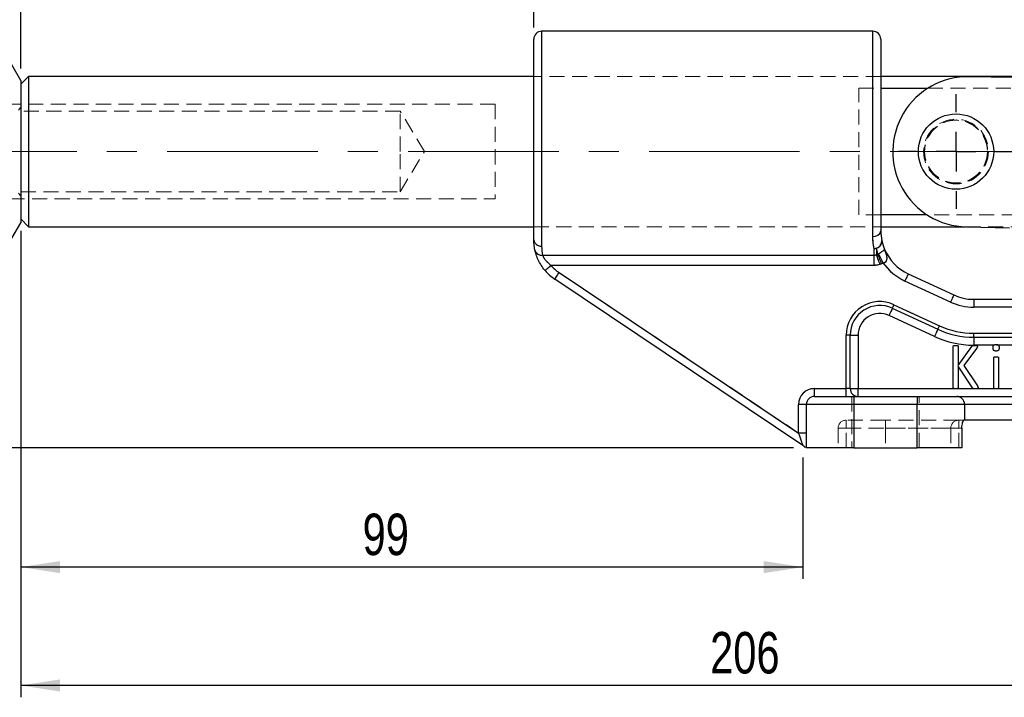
# Model space of a CAD drawing. Header units: millimetres. Extents: x 37 to 401, y 8 to 280.
# Tile 21 of 36: x 86 to 169, y 178 to 235. Entities that reach past the tile are written whole.
import ezdxf

# ---------------------------------------------------------------- set-up
doc = ezdxf.new("R2010")
doc.units = ezdxf.units.MM
doc.linetypes.add('CENTERX2', pattern=[20.32, 12.7, -2.54, 2.54, -2.54])
doc.linetypes.add('HIDDEN', pattern=[1.905, 1.27, -0.635])
doc.layers.add('FORMATO', color=179, linetype='Continuous')
doc.styles.add('SLDTEXTSTYLE0', font='TXT', dxfattribs={"width": 0.75})
doc.dimstyles.new('SLDDIMSTYLE0', dxfattribs={"dimtxt": 3.5, "dimasz": 3.302, "dimexe": 0, "dimexo": 0.0625, "dimgap": 0.875, "dimtad": 1, "dimdec": 0, "dimlfac": 1.5, "dimrnd": 1e-09, "dimzin": 12, "dimdsep": 46, "dimtxsty": 'SLDTEXTSTYLE0', "dimsah": 1, "dimcen": 0.09, "dimadec": 0, "dimazin": 3, "dimtfac": 1, "dimtofl": 0, "dimtmove": 0, "dimatfit": 3, "dimfxl": 0, "dimfrac": 2, "dimtolj": 1, "dimtzin": 12, "dimarcsym": 0})
doc.dimstyles.new('SLDDIMSTYLE1', dxfattribs={"dimtxt": 3.5, "dimasz": 3.302, "dimexe": 0, "dimexo": 0.0625, "dimgap": 0.875, "dimtad": 1, "dimdec": 0, "dimlfac": 1.5, "dimrnd": 1e-09, "dimzin": 12, "dimdsep": 46, "dimtxsty": 'SLDTEXTSTYLE0', "dimsah": 1, "dimcen": 0.09, "dimadec": 0, "dimazin": 3, "dimtfac": 1, "dimtdec": 0, "dimtofl": 0, "dimtmove": 0, "dimatfit": 3, "dimfxl": 0, "dimfrac": 2, "dimtolj": 1, "dimtzin": 12, "dimarcsym": 0})

# ---------------------------------------------------------------- blocks, each defined once
blk = doc.blocks.new('_D')
at = {"layer": 'FORMATO'}
for p, q in [((86.031, 217.251), (86.031, 177.882)), ((223.089, 214.162), (223.089, 177.882)), ((223.089, 178.882), (86.031, 178.882))]:
    blk.add_line(p, q, dxfattribs=at)
for points in [[(86.031, 178.882), (89.333, 178.374), (89.333, 179.39)], [(223.089, 178.882), (219.787, 179.39), (219.787, 178.374)]]:
    blk.add_solid(points, dxfattribs=at)
at = {"layer": 'FORMATO', "insert": (144.162, 183.394), "char_height": 3.5, "attachment_point": 1, "style": 'SLDTEXTSTYLE0'}
blk.add_mtext('206', dxfattribs=at)
blk = doc.blocks.new('_D_1')
at = {"layer": 'FORMATO'}
for p, q in [((86.031, 217.251), (86.031, 187.871)), ((151.993, 198.132), (151.993, 187.871)), ((151.993, 188.871), (86.031, 188.871))]:
    blk.add_line(p, q, dxfattribs=at)
for points in [[(86.031, 188.871), (89.333, 188.363), (89.333, 189.379)], [(151.993, 188.871), (148.691, 189.379), (148.691, 188.363)]]:
    blk.add_solid(points, dxfattribs=at)
at = {"layer": 'FORMATO', "insert": (114.856, 193.382), "char_height": 3.5, "attachment_point": 1, "style": 'SLDTEXTSTYLE0'}
blk.add_mtext('99', dxfattribs=at)
blk = doc.blocks.new('_D_2')
at = {"layer": 'FORMATO'}
for p, q in [((83.698, 223.934), (56.698, 223.934)), ((57.698, 223.934), (57.698, 198.934)), ((151.186, 198.934), (56.698, 198.934))]:
    blk.add_line(p, q, dxfattribs=at)
for points in [[(57.698, 223.934), (57.19, 220.632), (58.206, 220.632)], [(57.698, 198.934), (58.206, 202.236), (57.19, 202.236)]]:
    blk.add_solid(points, dxfattribs=at)
at = {"layer": 'FORMATO', "insert": (53.186, 209.504), "char_height": 3.5, "attachment_point": 1, "rotation": 90, "style": 'SLDTEXTSTYLE0'}
blk.add_mtext('38', dxfattribs=at)
blk = doc.blocks.new('_D_3')
at = {"layer": 'FORMATO'}
for p, q in [((86.031, 230.934), (86.031, 240.241)), ((129.289, 234.418), (129.289, 240.241)), ((129.289, 239.241), (86.031, 239.241))]:
    blk.add_line(p, q, dxfattribs=at)
for points in [[(86.031, 239.241), (89.333, 238.733), (89.333, 239.749)], [(129.289, 239.241), (125.987, 239.749), (125.987, 238.733)]]:
    blk.add_solid(points, dxfattribs=at)
at = {"layer": 'FORMATO', "insert": (104.883, 243.753), "char_height": 3.5, "attachment_point": 1, "style": 'SLDTEXTSTYLE0'}
blk.add_mtext('65', dxfattribs=at)
blk = doc.blocks.new('_D_4')
at = {"layer": 'FORMATO'}
for p, q in [((124.531, 275.992), (235.468, 275.992)), ((234.468, 198.934), (234.468, 275.992)), ((208.296, 198.934), (235.468, 198.934))]:
    blk.add_line(p, q, dxfattribs=at)
for points in [[(234.468, 275.992), (233.96, 272.69), (234.976, 272.69)], [(234.468, 198.934), (234.976, 202.236), (233.96, 202.236)]]:
    blk.add_solid(points, dxfattribs=at)
at = {"layer": 'FORMATO', "insert": (229.957, 229.943), "char_height": 3.5, "attachment_point": 1, "rotation": 90, "style": 'SLDTEXTSTYLE0'}
blk.add_mtext('116', dxfattribs=at)
blk = doc.blocks.new('SW_CENTERMARKSYMBOL_0')
at = {"layer": 'FORMATO', "color": 0}
for p, q in [((0, 3.333), (0, 4.842)), ((0, 0), (0, 1.667)), ((-3.333, 0), (-4.842, 0)), ((0, 0), (-1.667, 0)), ((0, 0), (0, -1.667)), ((0, 0), (1.667, 0)), ((3.333, 0), (4.842, 0)), ((0, -3.333), (0, -4.842))]:
    blk.add_line(p, q, dxfattribs=at)

msp = doc.modelspace()

# ---------------------------------------------------------------- linework, layer by layer
at = {"color": 7, "linetype": 'Continuous', "lineweight": 25}
for p, q in [((129.28868, 216.48856), (129.28868, 233.41752)), ((157.88868, 234.08419), (129.95535, 234.08419)), ((158.55535, 233.41752), (158.55535, 217.2456)), ((86.03085, 229.9344), (85.27273, 231.24751)), ((86.69752, 230.2844), (86.03085, 229.61774)), ((129.28868, 230.2844), (86.69752, 230.2844)), ((86.69752, 230.2844), (86.69752, 223.9344)), ((170.03085, 230.2844), (158.55535, 230.2844)), ((169.65372, 230.1761), (166.02094, 230.24701)), ((86.03085, 229.9344), (86.03085, 223.9344)), ((158.55535, 229.27619), (162.52576, 229.27619)), ((86.03085, 223.9344), (86.03085, 217.9344)), ((86.69752, 223.9344), (86.69752, 217.5844)), ((162.46447, 218.59261), (158.55535, 218.59261)), ((85.27273, 216.6213), (86.03085, 217.9344)), ((86.03085, 218.25107), (86.69752, 217.5844)), ((86.69752, 217.5844), (129.28868, 217.5844)), ((158.55535, 217.5844), (165.70735, 217.5844)), ((165.77372, 217.58276), (169.40651, 217.51185)), ((130.03431, 215.19319), (157.98629, 215.19319)), ((157.98629, 215.19319), (157.98629, 215.75918)), ((157.98629, 214.33197), (157.98629, 215.19319)), ((158.18842, 215.78445), (158.18842, 215.24183)), ((157.98629, 214.33197), (130.74698, 214.33197)), ((131.43246, 213.71989), (151.62202, 200.18399)), ((160.87245, 213.61685), (164.70598, 211.83898)), ((151.99326, 199.13247), (131.06121, 213.16616)), ((164.42549, 211.23419), (160.59197, 213.01206)), ((159.66637, 211.01624), (163.4999, 209.23838)), ((166.38888, 211.46774), (195.85963, 211.46774)), ((166.38888, 211.46774), (166.38888, 210.80107)), ((163.07917, 208.33119), (159.24565, 210.10906)), ((159.52613, 210.71385), (163.35966, 208.93598)), ((195.85963, 210.80107), (166.38888, 210.80107)), ((155.64098, 203.9344), (155.64098, 208.44588)), ((155.97432, 208.44588), (155.64098, 208.44588)), ((155.97432, 203.9344), (155.97432, 208.44588)), ((155.97432, 208.44588), (156.64098, 208.44588)), ((156.64098, 208.44588), (156.64098, 203.9344)), ((166.38888, 208.26774), (166.38888, 208.60107)), ((166.38888, 208.60107), (195.85963, 208.60107)), ((166.38888, 208.26774), (195.85963, 208.26774)), ((166.38888, 208.26774), (166.38888, 207.60107)), ((168.07698, 207.60107), (166.38888, 207.60107)), ((170.30689, 207.60107), (168.47784, 207.60107)), ((164.65903, 204.0076), (164.65903, 207.4946)), ((165.08825, 207.4946), (165.08825, 205.88003)), ((165.08825, 205.88003), (166.23117, 207.4946)), ((166.62296, 207.31991), (165.55241, 205.88003)), ((168.07199, 204.00428), (168.07199, 206.53135)), ((168.48374, 206.53135), (168.48374, 204.00428)), ((165.08825, 205.82347), (165.08825, 204.0076)), ((166.27609, 204.0076), (165.08825, 205.82347)), ((165.55241, 205.88003), (166.70531, 204.1565)), ((152.95535, 203.26774), (152.95535, 203.9344)), ((152.95535, 203.9344), (155.64098, 203.9344)), ((155.64098, 203.26774), (155.64098, 203.9344)), ((155.97432, 203.9344), (155.64098, 203.9344)), ((155.97432, 203.9344), (156.64098, 203.9344)), ((156.64098, 203.26774), (156.64098, 203.9344)), ((156.64098, 203.9344), (164.72587, 203.9344)), ((165.02116, 203.9344), (166.3646, 203.9344)), ((166.69964, 203.9344), (168.126, 203.9344)), ((168.42894, 203.9344), (170.2055, 203.9344)), ((152.28868, 202.60107), (151.62202, 202.60107)), ((151.62202, 200.18399), (151.62202, 202.60107)), ((152.28868, 198.9344), (152.28868, 202.60107)), ((156.28868, 202.60107), (152.28868, 202.60107)), ((152.95535, 203.26774), (156.28868, 203.26774)), ((156.28868, 203.26774), (156.28868, 202.60107)), ((156.28868, 203.26774), (161.62202, 203.26774)), ((156.28868, 202.60107), (156.28868, 198.9344)), ((161.62202, 202.60107), (156.28868, 202.60107)), ((161.62202, 203.26774), (164.95535, 203.26774)), ((161.62202, 203.26774), (161.62202, 202.60107)), ((161.62202, 198.9344), (161.62202, 202.60107)), ((165.62202, 202.60107), (161.62202, 202.60107)), ((164.95535, 203.26774), (169.62202, 203.26774)), ((165.62202, 202.60107), (165.62202, 201.26774)), ((169.62202, 202.60107), (165.62202, 202.60107)), ((165.62202, 201.26774), (165.56607, 201.26774)), ((169.62202, 201.26774), (165.62202, 201.26774)), ((152.28868, 200.18399), (151.62202, 200.18399)), ((165.39325, 200.60107), (165.39325, 198.9344)), ((156.28868, 198.9344), (152.28868, 198.9344)), ((156.28868, 198.9344), (161.62202, 198.9344)), ((165.39325, 198.9344), (161.62202, 198.9344))]:
    msp.add_line(p, q, dxfattribs=at)
at = {"color": 8, "linetype": 'Continuous', "lineweight": 25}
for p, q in [((129.95535, 234.08419), (129.95535, 215.96511)), ((157.88868, 216.77538), (157.88868, 234.08419))]:
    msp.add_line(p, q, dxfattribs=at)
at = {"color": 7, "linetype": 'HIDDEN', "lineweight": 18}
for p, q in [((129.95535, 215.96511), (129.95535, 234.08419)), ((157.88868, 234.08419), (157.88868, 216.77538)), ((158.55535, 230.2844), (129.28868, 230.2844)), ((158.55535, 230.2844), (129.28868, 230.2844)), ((156.69752, 229.27619), (158.55535, 229.27619)), ((156.69752, 218.59261), (156.69752, 229.27619)), ((162.52576, 229.27619), (170.03085, 229.27619)), ((126.03086, 227.9344), (79.36418, 227.9344)), ((86.03085, 227.68869), (85.8528, 227.4344)), ((126.03086, 227.9344), (126.03086, 219.9344)), ((118.03085, 227.3344), (86.03085, 227.3344)), ((118.03085, 223.9344), (118.03085, 227.3344)), ((120.07378, 223.9344), (118.03085, 227.3344)), ((118.03085, 220.5344), (118.03085, 223.9344)), ((118.03085, 220.5344), (120.07378, 223.9344)), ((85.8528, 220.4344), (86.03085, 220.18012)), ((86.03085, 220.5344), (118.03085, 220.5344)), ((79.36418, 219.9344), (126.03086, 219.9344)), ((158.55535, 218.59261), (156.69752, 218.59261)), ((170.03085, 218.59261), (162.46447, 218.59261)), ((129.28868, 217.5844), (158.55535, 217.5844)), ((129.28868, 217.5844), (158.55535, 217.5844)), ((165.70735, 217.5844), (170.03085, 217.5844)), ((157.98629, 215.19319), (130.03431, 215.19319)), ((157.98629, 215.75918), (157.98629, 215.19319)), ((157.98629, 215.19319), (157.98629, 214.33197)), ((158.18842, 215.24183), (158.18842, 215.78445)), ((130.74698, 214.33197), (157.98629, 214.33197)), ((151.62202, 200.18399), (131.43246, 213.71989)), ((160.59197, 213.01206), (164.42549, 211.23419)), ((163.4999, 209.23838), (159.66637, 211.01624)), ((166.38888, 210.80107), (166.38888, 211.46774)), ((159.24565, 210.10906), (163.07917, 208.33119)), ((166.38888, 210.80107), (195.85963, 210.80107)), ((155.64098, 208.44588), (155.97432, 208.44588)), ((155.64098, 208.44588), (155.64098, 203.9344)), ((156.64098, 208.44588), (155.97432, 208.44588)), ((156.64098, 203.9344), (156.64098, 208.44588)), ((166.38888, 208.60107), (166.38888, 208.26774)), ((195.85963, 208.60107), (166.38888, 208.60107)), ((166.38888, 207.60107), (166.38888, 208.26774)), ((166.38888, 207.60107), (189.79718, 207.60107)), ((152.95535, 203.26774), (152.95535, 203.9344)), ((155.64098, 203.9344), (152.95535, 203.9344)), ((155.64098, 203.9344), (155.97432, 203.9344)), ((155.64098, 203.26774), (155.64098, 203.9344)), ((156.64098, 203.9344), (155.97432, 203.9344)), ((156.64098, 203.9344), (156.64098, 203.26774)), ((164.06121, 203.9344), (156.64098, 203.9344)), ((164.34623, 203.9344), (164.06121, 203.9344)), ((164.34623, 203.9344), (169.65321, 203.9344)), ((152.28868, 202.60107), (151.62202, 202.60107)), ((151.62202, 202.60107), (151.62202, 200.18399)), ((152.28868, 202.60107), (156.28868, 202.60107)), ((156.12202, 203.26774), (156.12202, 198.9344)), ((156.28868, 202.60107), (156.28868, 203.26774)), ((156.28868, 198.9344), (156.28868, 202.60107)), ((156.28868, 202.60107), (161.62202, 202.60107)), ((161.62202, 202.60107), (161.62202, 203.26774)), ((161.62202, 202.60107), (165.62202, 202.60107)), ((161.62202, 202.60107), (161.62202, 198.9344)), ((161.78868, 198.9344), (161.78868, 203.26774)), ((165.62202, 202.60107), (169.62202, 202.60107)), ((155.62202, 200.60107), (155.62202, 201.26774)), ((158.95535, 201.26774), (155.62202, 201.26774)), ((155.62202, 200.60107), (155.62202, 201.26774)), ((158.95535, 200.60107), (158.95535, 201.26774)), ((165.12202, 201.26774), (158.95535, 201.26774)), ((158.95535, 200.60107), (158.95535, 201.26774)), ((165.12202, 200.60107), (165.12202, 201.26774)), ((165.56607, 201.26774), (165.12202, 201.26774)), ((165.12202, 200.60107), (165.12202, 201.26774)), ((152.28868, 200.18399), (151.62202, 200.18399)), ((154.95535, 200.60107), (155.62202, 200.60107)), ((154.95535, 200.60107), (154.95535, 198.9344)), ((155.62202, 200.60107), (154.95535, 200.60107)), ((155.62202, 198.9344), (155.62202, 200.60107)), ((155.62202, 200.60107), (158.95535, 200.60107)), ((158.95535, 200.60107), (164.45535, 200.60107)), ((158.95535, 200.60107), (158.95535, 198.9344)), ((164.45535, 200.60107), (158.95535, 200.60107)), ((164.45535, 200.60107), (165.12202, 200.60107)), ((164.45535, 200.60107), (164.45535, 198.9344)), ((165.12202, 200.60107), (164.45535, 200.60107)), ((165.12202, 198.9344), (165.12202, 200.60107)), ((165.12202, 200.60107), (165.39325, 200.60107))]:
    msp.add_line(p, q, dxfattribs=at)
at = {"color": 7, "linetype": 'Continuous', "lineweight": 25, "flags": 128}
for points in [[(158.49162, 214.42318), (158.44568, 214.54722), (158.40055, 214.66908), (158.35702, 214.78662), (158.31585, 214.89777), (158.27777, 215.00058), (158.24345, 215.09325), (158.21349, 215.17414), (158.18842, 215.24183)], [(158.61777, 214.47016), (158.57146, 214.59386), (158.52596, 214.71538), (158.48207, 214.83262), (158.44056, 214.9435), (158.40215, 215.04608), (158.36752, 215.13858), (158.33728, 215.21936), (158.31195, 215.28702)], [(158.75896, 214.53171), (158.69964, 214.65028), (158.64137, 214.76676), (158.58517, 214.87908), (158.53204, 214.98528), (158.48292, 215.08346), (158.43867, 215.17191), (158.40008, 215.24905), (158.36782, 215.31352)], [(130.23864, 213.90066), (130.24841, 213.90894), (130.27733, 213.93349), (130.32431, 213.97334), (130.38753, 214.02699), (130.46456, 214.09235), (130.55245, 214.16691), (130.64781, 214.24783), (130.74698, 214.33197)], [(131.06121, 213.16616), (131.06834, 213.17679), (131.08947, 213.20831), (131.12377, 213.25948), (131.16994, 213.32834), (131.2262, 213.41225), (131.29038, 213.50798), (131.36003, 213.61186), (131.43246, 213.71989)], [(160.87245, 213.61685), (160.86706, 213.60523), (160.8511, 213.57081), (160.82518, 213.51492), (160.7903, 213.43971), (160.74779, 213.34806), (160.6993, 213.2435), (160.64669, 213.13005), (160.59197, 213.01206)], [(164.70598, 211.83898), (164.70059, 211.82736), (164.68463, 211.79295), (164.65871, 211.73706), (164.62382, 211.66184), (164.58132, 211.57019), (164.53283, 211.46563), (164.48021, 211.35218), (164.42549, 211.23419)], [(159.52613, 210.71385), (159.52882, 210.71966), (159.5368, 210.73687), (159.54976, 210.76481), (159.5672, 210.80242), (159.58846, 210.84824), (159.6127, 210.90052), (159.63901, 210.95725), (159.66637, 211.01624)], [(159.52613, 210.71385), (159.52074, 210.70223), (159.50478, 210.66781), (159.47886, 210.61192), (159.44398, 210.53671), (159.40147, 210.44506), (159.35298, 210.3405), (159.30037, 210.22705), (159.24565, 210.10906)], [(163.35966, 208.93598), (163.36235, 208.94179), (163.37033, 208.959), (163.38329, 208.98694), (163.40073, 209.02455), (163.42198, 209.07037), (163.44623, 209.12265), (163.47254, 209.17938), (163.4999, 209.23838)], [(163.35966, 208.93598), (163.35427, 208.92436), (163.33831, 208.88994), (163.31239, 208.83405), (163.2775, 208.75884), (163.235, 208.66719), (163.18651, 208.56263), (163.13389, 208.44918), (163.07917, 208.33119)], [(151.99326, 199.13247), (151.98762, 199.14844), (151.97087, 199.19588), (151.94353, 199.27334), (151.90641, 199.37848), (151.86065, 199.50808), (151.80764, 199.65823), (151.74899, 199.82435), (151.68648, 200.0014), (151.62202, 200.18399)]]:
    msp.add_lwpolyline(points, dxfattribs=at)
at = {"color": 7, "linetype": 'HIDDEN', "lineweight": 18, "flags": 128}
for points in [[(158.18842, 215.24183), (158.21349, 215.17414), (158.24345, 215.09325), (158.27777, 215.00058), (158.31585, 214.89777), (158.35702, 214.78662), (158.40055, 214.66908), (158.44568, 214.54722), (158.49162, 214.42318)], [(158.31195, 215.28702), (158.33728, 215.21936), (158.36752, 215.13858), (158.40215, 215.04608), (158.44056, 214.9435), (158.48207, 214.83262), (158.52596, 214.71538), (158.57146, 214.59386), (158.61777, 214.47016)], [(158.36782, 215.31352), (158.40008, 215.24905), (158.43867, 215.17191), (158.48292, 215.08346), (158.53204, 214.98528), (158.58517, 214.87908), (158.64137, 214.76676), (158.69964, 214.65028), (158.75896, 214.53171)], [(130.74698, 214.33197), (130.64781, 214.24783), (130.55245, 214.16691), (130.46456, 214.09235), (130.38753, 214.02699), (130.32431, 213.97334), (130.27733, 213.93349), (130.24841, 213.90894), (130.23864, 213.90066)], [(131.43246, 213.71989), (131.36003, 213.61186), (131.29038, 213.50798), (131.2262, 213.41225), (131.16994, 213.32834), (131.12377, 213.25948), (131.08947, 213.20831), (131.06834, 213.17679), (131.06121, 213.16616)], [(160.59197, 213.01206), (160.64669, 213.13005), (160.6993, 213.2435), (160.74779, 213.34806), (160.7903, 213.43971), (160.82518, 213.51492), (160.8511, 213.57081), (160.86706, 213.60523), (160.87245, 213.61685)], [(164.42549, 211.23419), (164.48021, 211.35218), (164.53283, 211.46563), (164.58132, 211.57019), (164.62382, 211.66184), (164.65871, 211.73706), (164.68463, 211.79295), (164.70059, 211.82736), (164.70598, 211.83898)], [(159.66637, 211.01624), (159.63901, 210.95725), (159.6127, 210.90052), (159.58846, 210.84824), (159.5672, 210.80242), (159.54976, 210.76481), (159.5368, 210.73687), (159.52882, 210.71966), (159.52613, 210.71385)], [(159.24565, 210.10906), (159.30037, 210.22705), (159.35298, 210.3405), (159.40147, 210.44506), (159.44398, 210.53671), (159.47886, 210.61192), (159.50478, 210.66781), (159.52074, 210.70223), (159.52613, 210.71385)], [(163.4999, 209.23838), (163.47254, 209.17938), (163.44623, 209.12265), (163.42198, 209.07037), (163.40073, 209.02455), (163.38329, 208.98694), (163.37033, 208.959), (163.36235, 208.94179), (163.35966, 208.93598)], [(163.07917, 208.33119), (163.13389, 208.44918), (163.18651, 208.56263), (163.235, 208.66719), (163.2775, 208.75884), (163.31239, 208.83405), (163.33831, 208.88994), (163.35427, 208.92436), (163.35966, 208.93598)], [(151.62202, 200.18399), (151.69444, 199.97885), (151.76409, 199.78159), (151.82827, 199.5998), (151.88453, 199.44045), (151.9307, 199.30968), (151.965, 199.21251), (151.98613, 199.15267), (151.99326, 199.13247)]]:
    msp.add_lwpolyline(points, dxfattribs=at)
at = {"color": 7, "linetype": 'Continuous', "lineweight": 25}
msp.add_circle((164.89752, 223.9344), 3.175, dxfattribs=at)
at = {"color": 7, "linetype": 'HIDDEN', "lineweight": 18}
for radius in [2.73333, 2.66667, 2.64583]:
    msp.add_circle((164.89752, 223.9344), radius, dxfattribs=at)
at = {"color": 7, "linetype": 'Continuous', "lineweight": 25}
for centre, radius, start, end in [((129.95535, 233.41752), 0.66667, 90, 180), ((157.88868, 233.41752), 0.66667, 0, 90), ((165.89733, 223.91489), 6.33333, 88.8817071, 268.8817071), ((157.97243, 217.36434), 0.59489, 261.9069074, 348.4866611), ((129.89143, 216.56997), 0.60822, 187.6920716, 276.0322851), ((158.00513, 216.39391), 0.63501, 268.2998192, 3.4194116), ((158.04674, 216.36356), 0.59619, 283.7476856, 6.5709723), ((129.96214, 215.7916), 0.60274, 196.2339728, 276.8762591), ((157.98696, 216.57469), 0.81551, 269.9531766, 284.3027478), ((162.55535, 217.2456), 4, 202.872248, 245.1196331), ((133.28868, 216.48856), 3.33333, 220.3139766, 236.1605087), ((162.55535, 217.2456), 4.66667, 215.5595186, 245.1196331), ((133.28868, 216.48856), 4, 220.3139766, 236.1605087), ((166.38888, 215.46774), 4, 245.1196331, 270), ((158.47432, 208.44588), 2.83333, 65.1196331, 180), ((158.47432, 208.44588), 2.5, 65.1196331, 180), ((166.38888, 215.46774), 4.66667, 245.1196331, 270), ((158.47432, 208.44588), 1.83333, 65.1196331, 180), ((166.38888, 215.46774), 6.86667, 245.1196331, 270), ((166.38888, 215.46774), 7.2, 245.1196331, 270), ((166.38888, 215.46774), 7.86667, 245.1196331, 270), ((152.95535, 202.60107), 1.33333, 90, 180), ((156.64098, 203.9344), 0.66667, 180, 270), ((152.95535, 202.60107), 0.66667, 90, 180), ((164.95535, 202.60107), 0.66667, 0, 90), ((151.62202, 198.57873), 0.66667, 31.5972288, 56.127992)]:
    msp.add_arc(centre, radius, start, end, dxfattribs=at)
at = {"color": 7, "linetype": 'HIDDEN', "lineweight": 18}
for centre, radius, start, end in [((157.97243, 217.36434), 0.59489, 261.9069074, 348.4866611), ((129.89143, 216.56997), 0.60822, 187.6920716, 276.0322851), ((158.00513, 216.39391), 0.63501, 268.2998192, 3.4194116), ((158.04674, 216.36356), 0.59619, 283.7476856, 6.5709723), ((129.96214, 215.7916), 0.60274, 196.2339728, 276.8762591), ((157.98696, 216.57469), 0.81551, 269.9531766, 284.3027478), ((133.28868, 216.48856), 3.33333, 220.3139766, 236.1605087), ((162.55535, 217.2456), 4.66667, 215.5595186, 245.1196331), ((158.47432, 208.44588), 2.83333, 65.1196331, 180), ((166.38888, 215.46774), 4.66667, 245.1196331, 270), ((158.47432, 208.44588), 1.83333, 65.1196331, 180), ((166.38888, 215.46774), 6.86667, 245.1196331, 270), ((166.38888, 215.46774), 7.86667, 245.1196331, 270), ((152.95535, 202.60107), 1.33333, 90, 180), ((155.62202, 200.60107), 0.66667, 90, 180), ((165.12202, 200.60107), 0.66667, 90, 180)]:
    msp.add_arc(centre, radius, start, end, dxfattribs=at)
at = {"color": 7, "linetype": 'Continuous', "lineweight": 25}
for points in [[(157.98629, 215.75918), (157.92671, 216.06602), (157.88868, 216.40588), (157.88868, 216.77538)], [(158.55535, 217.2456), (158.55535, 216.94632), (158.5885, 216.67487), (158.63901, 216.43179)], [(129.38343, 215.6231), (129.32533, 215.8853), (129.28868, 216.17394), (129.28868, 216.48856)], [(129.95535, 215.96511), (129.95535, 215.68152), (129.98641, 215.42452), (130.03431, 215.19319)], [(158.63901, 216.43179), (158.70121, 216.13246), (158.78689, 215.88756), (158.86985, 215.69089)], [(157.98629, 215.19319), (158.05723, 215.19319), (158.12601, 215.21093), (158.18842, 215.24183)], [(158.31195, 215.28702), (158.26643, 215.43828), (158.22405, 215.60361), (158.18842, 215.78445)], [(158.18842, 215.24183), (158.22962, 215.25682), (158.2708, 215.27189), (158.31195, 215.28702)], [(158.31195, 215.28702), (158.33116, 215.29456), (158.34989, 215.30345), (158.36782, 215.31352)], [(158.49162, 214.42318), (158.32859, 214.3628), (158.16022, 214.33197), (157.98629, 214.33197)], [(158.61777, 214.47016), (158.57575, 214.45443), (158.5337, 214.43877), (158.49162, 214.42318)], [(158.75896, 214.53171), (158.71298, 214.50871), (158.66592, 214.48819), (158.61777, 214.47016)]]:
    msp.add_open_spline(points, degree=3, dxfattribs=at)
at = {"color": 7, "linetype": 'HIDDEN', "lineweight": 18}
for points in [[(157.88868, 216.77538), (157.88868, 216.40495), (157.92659, 216.06665), (157.98629, 215.75918)], [(130.03431, 215.19319), (129.98641, 215.42452), (129.95535, 215.68152), (129.95535, 215.96511)], [(158.18842, 215.24183), (158.12609, 215.21097), (158.05717, 215.19319), (157.98629, 215.19319)], [(158.18842, 215.78445), (158.22399, 215.60394), (158.26637, 215.43851), (158.31195, 215.28702)], [(158.31195, 215.28702), (158.2708, 215.27189), (158.22962, 215.25682), (158.18842, 215.24183)], [(158.36782, 215.31352), (158.34989, 215.30345), (158.33116, 215.29456), (158.31195, 215.28702)], [(157.98629, 214.33197), (158.16022, 214.33197), (158.32859, 214.3628), (158.49162, 214.42318)], [(158.49162, 214.42318), (158.5337, 214.43877), (158.57575, 214.45443), (158.61777, 214.47016)], [(158.61777, 214.47016), (158.66592, 214.48819), (158.71298, 214.50871), (158.75896, 214.53171)], [(164.34623, 203.9344), (164.29862, 203.92006), (164.24892, 203.92062), (164.19945, 203.92079)]]:
    msp.add_open_spline(points, degree=3, dxfattribs=at)
at = {"color": 7, "linetype": 'Continuous', "lineweight": 25}
for points, knots in [([(130.23864, 213.90066), (130.11991, 214.04059), (130.01236, 214.18681), (129.81894, 214.49024), (129.73325, 214.64803), (129.62615, 214.87827), (129.59371, 214.9544), (129.53487, 215.10458), (129.50847, 215.17881), (129.43986, 215.3893), (129.40687, 215.51735), (129.38343, 215.6231)], [0, 0, 0, 0, 0.25, 0.25, 0.5, 0.5, 0.625, 0.625, 0.75, 0.75, 1, 1, 1, 1]), ([(130.03431, 215.19319), (130.05442, 215.13873), (130.08341, 215.07133), (130.14494, 214.95989), (130.16878, 214.92049), (130.22132, 214.84192), (130.25015, 214.80243), (130.3443, 214.68431), (130.41798, 214.60579), (130.57465, 214.46159), (130.65851, 214.39453), (130.74698, 214.33197)], [0, 0, 0, 0, 0.25, 0.25, 0.375, 0.375, 0.5, 0.5, 0.75, 0.75, 1, 1, 1, 1]), ([(158.36782, 215.31352), (158.42243, 215.34418), (158.47577, 215.37673), (158.57374, 215.44005), (158.61528, 215.46867), (158.72282, 215.54514), (158.76697, 215.57975), (158.82964, 215.63125), (158.84789, 215.64838), (158.86966, 215.6748), (158.87282, 215.68386), (158.86985, 215.69089)], [0, 0, 0, 0, 0.125, 0.125, 0.25, 0.25, 0.5, 0.5, 0.75, 0.75, 1, 1, 1, 1]), ([(158.75896, 214.53171), (158.82111, 214.54721), (158.87972, 214.57242), (158.97872, 214.64607), (159.01566, 214.69269), (159.08704, 214.84574), (159.08508, 214.95598), (159.05461, 215.16945), (159.02438, 215.27475), (158.95394, 215.48414), (158.91315, 215.58825), (158.86985, 215.69089)], [0, 0, 0, 0, 0.125, 0.125, 0.25, 0.25, 0.5, 0.5, 0.75, 0.75, 1, 1, 1, 1]), ([(164.65903, 207.4946), (164.6595, 207.50158), (164.66041, 207.51516), (164.66799, 207.53469), (164.68338, 207.55027), (164.70569, 207.56203), (164.7357, 207.57068), (164.77388, 207.57769), (164.82077, 207.58409), (164.85504, 207.58431), (164.87364, 207.58443)], [0, 0, 0, 0, 0.08138474, 0.15821328, 0.23823881, 0.33085138, 0.44943396, 0.60093422, 0.78334608, 1, 1, 1, 1]), ([(164.87364, 207.58443), (164.89281, 207.58435), (164.92737, 207.5842), (164.97422, 207.5777), (165.0119, 207.57067), (165.04165, 207.56171), (165.06466, 207.55082), (165.07921, 207.53436), (165.08691, 207.5152), (165.0878, 207.5016), (165.08825, 207.4946)], [0, 0, 0, 0, 0.22295202, 0.40202575, 0.55024654, 0.66874221, 0.76411801, 0.84190267, 0.9186749, 1, 1, 1, 1]), ([(166.23117, 207.4946), (166.23646, 207.50256), (166.24652, 207.51772), (166.26581, 207.53716), (166.28862, 207.552), (166.31577, 207.56422), (166.34811, 207.57275), (166.3873, 207.57971), (166.43545, 207.58351), (166.47101, 207.5841), (166.4907, 207.58443)], [0, 0, 0, 0, 0.09931655, 0.18911803, 0.28277928, 0.3809569, 0.49791555, 0.62983688, 0.79498937, 1, 1, 1, 1]), ([(166.4907, 207.58443), (166.51043, 207.58439), (166.54556, 207.58431), (166.59235, 207.57766), (166.62937, 207.57124), (166.6571, 207.56001), (166.6788, 207.54808), (166.6918, 207.53123), (166.69864, 207.51313), (166.69976, 207.50075), (166.70032, 207.4946)], [0, 0, 0, 0, 0.23437223, 0.41732016, 0.56228218, 0.67931721, 0.77270537, 0.85258286, 0.92673458, 1, 1, 1, 1]), ([(168.02208, 207.37897), (168.02248, 207.40399), (168.02322, 207.45015), (168.03421, 207.51272), (168.04951, 207.56356), (168.07493, 207.60251), (168.11114, 207.62986), (168.15753, 207.64723), (168.21446, 207.65927), (168.2563, 207.65982), (168.27912, 207.66013)], [0, 0, 0, 0, 0.16688359, 0.30788773, 0.42329002, 0.51936687, 0.61311171, 0.72112622, 0.84791984, 1, 1, 1, 1]), ([(168.27912, 207.66013), (168.30134, 207.65965), (168.3425, 207.65875), (168.39872, 207.64862), (168.444, 207.63042), (168.47905, 207.60341), (168.50342, 207.56489), (168.52037, 207.51581), (168.5296, 207.45417), (168.53061, 207.40923), (168.53116, 207.3848)], [0, 0, 0, 0, 0.15145644, 0.28050564, 0.38726715, 0.48146836, 0.57691382, 0.69354989, 0.83343397, 1, 1, 1, 1]), ([(166.70032, 207.4946), (166.6995, 207.48229), (166.69782, 207.45706), (166.68327, 207.41765), (166.65751, 207.37205), (166.63571, 207.33916), (166.62296, 207.31991)], [0, 0, 0, 0, 0.19001937, 0.38949344, 0.64291718, 1, 1, 1, 1]), ([(168.27413, 207.10364), (168.2519, 207.10411), (168.21074, 207.10499), (168.15427, 207.11528), (168.10893, 207.13327), (168.07287, 207.15958), (168.04914, 207.19869), (168.03311, 207.2481), (168.02357, 207.30958), (168.02261, 207.35454), (168.02208, 207.37897)], [0, 0, 0, 0, 0.15122537, 0.28007769, 0.38841757, 0.48131204, 0.57818843, 0.69401742, 0.83368809, 1, 1, 1, 1]), ([(168.53116, 207.3848), (168.5306, 207.35981), (168.52958, 207.31376), (168.52041, 207.25076), (168.50351, 207.20037), (168.47838, 207.16124), (168.44209, 207.13391), (168.39572, 207.11654), (168.33878, 207.1045), (168.29694, 207.10394), (168.27413, 207.10364)], [0, 0, 0, 0, 0.16683297, 0.30748989, 0.42346496, 0.51951267, 0.61322908, 0.72121081, 0.84796597, 1, 1, 1, 1]), ([(168.07199, 206.53135), (168.07262, 206.53774), (168.07386, 206.55023), (168.07923, 206.56892), (168.09315, 206.58473), (168.11433, 206.59719), (168.143, 206.60654), (168.17951, 206.61414), (168.22498, 206.61767), (168.25832, 206.61833), (168.27662, 206.61869)], [0, 0, 0, 0, 0.0780151, 0.15246868, 0.23127729, 0.32647002, 0.44774165, 0.59550481, 0.7779091, 1, 1, 1, 1]), ([(168.27662, 206.61869), (168.29548, 206.61834), (168.32965, 206.6177), (168.37594, 206.61413), (168.41227, 206.60684), (168.44006, 206.59711), (168.46032, 206.58426), (168.47451, 206.56887), (168.48232, 206.55058), (168.48327, 206.53779), (168.48374, 206.53135)], [0, 0, 0, 0, 0.22756238, 0.4122993, 0.55925365, 0.67357444, 0.76542661, 0.8459863, 0.92241193, 1, 1, 1, 1]), ([(164.87364, 203.91777), (164.85507, 203.91807), (164.82088, 203.91863), (164.77364, 203.92292), (164.73604, 203.93222), (164.7053, 203.93891), (164.68329, 203.95205), (164.66793, 203.96839), (164.66073, 203.98794), (164.65959, 204.00119), (164.65903, 204.0076)], [0, 0, 0, 0, 0.2166669, 0.39871701, 0.55088008, 0.66854101, 0.7627807, 0.84519091, 0.92502517, 1, 1, 1, 1]), ([(165.08825, 204.0076), (165.08771, 204.00118), (165.08659, 203.9879), (165.07926, 203.96872), (165.06477, 203.95149), (165.04204, 203.93922), (165.01157, 203.93222), (164.97447, 203.92292), (164.92724, 203.91854), (164.89278, 203.91804), (164.87364, 203.91777)], [0, 0, 0, 0, 0.07491804, 0.15469182, 0.23492201, 0.3318742, 0.44944601, 0.59833916, 0.77704013, 1, 1, 1, 1]), ([(166.5456, 203.91777), (166.51924, 203.91832), (166.47171, 203.91932), (166.40789, 203.92432), (166.35764, 203.93428), (166.32112, 203.95465), (166.29558, 203.98001), (166.2825, 203.99854), (166.27609, 204.0076)], [0, 0, 0, 0, 0.2641887, 0.47632851, 0.64217229, 0.77284062, 0.88881807, 1, 1, 1, 1]), ([(166.7652, 204.01343), (166.76469, 204.00617), (166.76369, 203.99215), (166.75694, 203.97204), (166.74366, 203.95399), (166.72127, 203.94086), (166.69109, 203.93156), (166.65247, 203.92302), (166.60282, 203.91847), (166.56613, 203.91802), (166.5456, 203.91777)], [0, 0, 0, 0, 0.08137794, 0.15709414, 0.23482642, 0.3271153, 0.44215908, 0.58852713, 0.76982842, 1, 1, 1, 1]), ([(166.70531, 204.1565), (166.71176, 204.14545), (166.72358, 204.12518), (166.73846, 204.09752), (166.74875, 204.07518), (166.7572, 204.05459), (166.763, 204.03454), (166.76453, 204.01983), (166.7652, 204.01343)], [0, 0, 0, 0, 0.24534492, 0.44990463, 0.60216826, 0.7167059, 0.87666669, 1, 1, 1, 1]), ([(168.27662, 203.91777), (168.25834, 203.91827), (168.22506, 203.91919), (168.17941, 203.92113), (168.14323, 203.92947), (168.11412, 203.93737), (168.09351, 203.95014), (168.07901, 203.9651), (168.07372, 203.9843), (168.07259, 203.99734), (168.07199, 204.00428)], [0, 0, 0, 0, 0.22147862, 0.40310149, 0.55045728, 0.67031997, 0.76525026, 0.84129516, 0.91554348, 1, 1, 1, 1]), ([(168.48374, 204.00428), (168.48332, 203.99728), (168.4825, 203.98394), (168.47475, 203.96513), (168.45997, 203.95061), (168.44028, 203.93746), (168.41203, 203.92919), (168.37604, 203.92112), (168.32957, 203.91917), (168.29546, 203.91827), (168.27662, 203.91777)], [0, 0, 0, 0, 0.08399411, 0.16020894, 0.23808473, 0.32968356, 0.44256095, 0.58910995, 0.77306531, 1, 1, 1, 1]), ([(165.39325, 200.60107), (165.39325, 200.69051), (165.39974, 200.77826), (165.42274, 200.94017), (165.43917, 201.01385), (165.4755, 201.13538), (165.49562, 201.18428), (165.5333, 201.25008), (165.55117, 201.26774), (165.56607, 201.26774)], [0, 0, 0, 0, 0.25, 0.25, 0.5, 0.5, 0.75, 0.75, 1, 1, 1, 1])]:
    msp.add_open_spline(points, degree=3, knots=knots, dxfattribs=at)
at = {"color": 7, "linetype": 'HIDDEN', "lineweight": 18}
for points, knots in [([(130.74698, 214.33197), (130.65857, 214.39449), (130.57476, 214.46151), (130.41816, 214.60561), (130.34493, 214.6836), (130.21932, 214.84103), (130.1653, 214.92299), (130.08337, 215.07144), (130.05441, 215.13877), (130.03431, 215.19319)], [0, 0, 0, 0, 0.25, 0.25, 0.5, 0.5, 0.75, 0.75, 1, 1, 1, 1]), ([(158.36782, 215.31352), (158.42243, 215.34418), (158.47577, 215.37673), (158.57374, 215.44005), (158.61528, 215.46867), (158.72282, 215.54514), (158.76697, 215.57975), (158.82964, 215.63125), (158.84789, 215.64838), (158.86966, 215.6748), (158.87282, 215.68386), (158.86985, 215.69089)], [0, 0, 0, 0, 0.125, 0.125, 0.25, 0.25, 0.5, 0.5, 0.75, 0.75, 1, 1, 1, 1]), ([(158.75896, 214.53171), (158.82111, 214.54721), (158.87972, 214.57242), (158.97872, 214.64607), (159.01566, 214.69269), (159.08704, 214.84574), (159.08508, 214.95598), (159.05461, 215.16945), (159.02438, 215.27475), (158.95394, 215.48414), (158.91315, 215.58825), (158.86985, 215.69089)], [0, 0, 0, 0, 0.125, 0.125, 0.25, 0.25, 0.5, 0.5, 0.75, 0.75, 1, 1, 1, 1]), ([(164.19945, 203.92079), (164.17618, 203.92084), (164.15288, 203.92099), (164.10653, 203.92443), (164.08342, 203.92656), (164.06121, 203.9344)], [0, 0, 0, 0, 0.5, 0.5, 1, 1, 1, 1]), ([(152.28868, 198.9344), (152.28868, 198.9344), (152.28205, 198.93885), (152.25603, 198.9563), (152.23635, 198.96949), (152.1857, 199.00345), (152.15465, 199.02426), (152.08122, 199.0735), (152.03872, 199.10199), (151.99326, 199.13247)], [0, 0, 0, 0, 0.25, 0.25, 0.5, 0.5, 0.75, 0.75, 1, 1, 1, 1])]:
    msp.add_open_spline(points, degree=3, knots=knots, dxfattribs=at)
at = {"layer": 'FORMATO', "linetype": 'CENTERX2', "lineweight": 18}
msp.add_line((172.03085, 223.9344), (84.69752, 223.9344), dxfattribs=at)

# ---------------------------------------------------------------- block references
at = {"layer": 'FORMATO'}
msp.add_blockref('SW_CENTERMARKSYMBOL_0', (164.89752, 223.9344), dxfattribs=at)

# ---------------------------------------------------------------- dimensions: what is measured, and where the dimension line sits
for base, p1, p2, picture, middle in [((234.46827, 275.99229), (207.2959, 198.9344), (123.53115, 275.99229), '_D_4', (234.46827, 233.82167)), ((57.6975195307, 198.9344027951), (84.6975195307, 223.9344027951), (152.1858794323, 198.9344027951), '_D_2', (57.6975195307, 212.0897117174))]:
    dim = msp.add_linear_dim(base=base, p1=p1, p2=p2, angle=90, dimstyle='SLDDIMSTYLE1', dxfattribs=at)
    dim.commit()
    dim.dimension.update_dxf_attribs({"geometry": picture, "text_midpoint": middle, "dimtype": 160})
for base, p1, p2, dimstyle, picture, middle in [((86.03085, 239.24116), (129.28868, 233.41752), (86.03085, 229.9344), 'SLDDIMSTYLE1', '_D_3', (107.46926, 239.24116)), ((86.03085, 178.88208), (223.08868, 215.1615), (86.03085, 218.25107), 'SLDDIMSTYLE0', '_D', (148.04126, 178.88208)), ((86.03085, 188.87054), (151.99326, 199.13247), (86.03085, 218.25107), 'SLDDIMSTYLE1', '_D_1', (117.44251, 188.87054))]:
    dim = msp.add_linear_dim(base=base, p1=p1, p2=p2, dimstyle=dimstyle, dxfattribs=at)
    dim.commit()
    dim.dimension.update_dxf_attribs({"geometry": picture, "text_midpoint": middle, "dimtype": 160})

doc.saveas('drawing.dxf')
